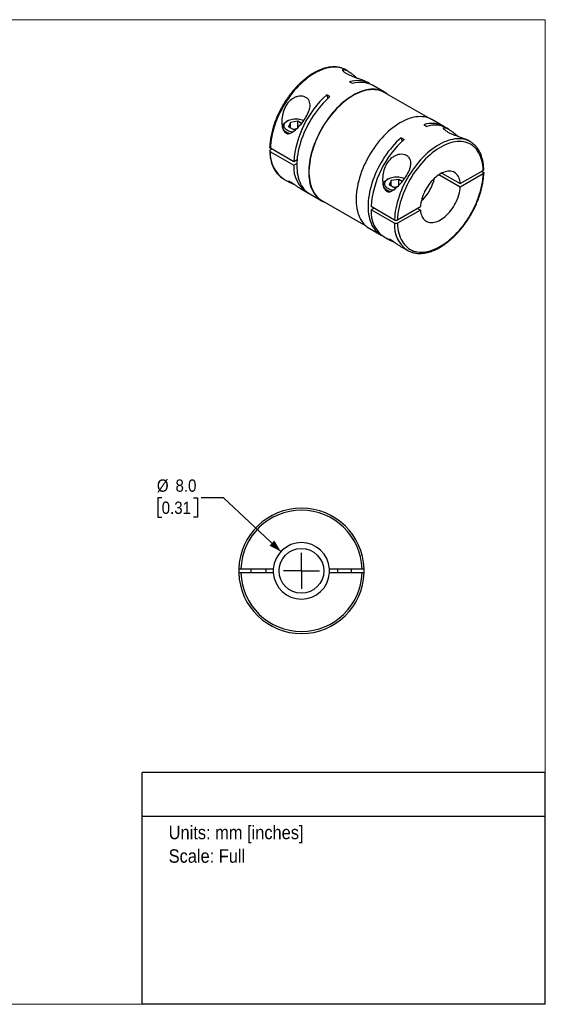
# Model space of a CAD drawing. Header units: millimetres. Extents: x 0 to 216, y 0 to 140.
# Tile 2 of 2: x 141 to 216, y 0 to 140. Entities that reach past the tile are written whole.
import ezdxf
from ezdxf.enums import TextEntityAlignment as Align

# ---------------------------------------------------------------- set-up
doc = ezdxf.new("R2010")
doc.units = ezdxf.units.MM
doc.header["$LTSCALE"] = 0.5
doc.linetypes.add('SLD-Solid', pattern=[0])
doc.layers.add('SLD-0', color=7, linetype='SLD-Solid', lineweight=25)
doc.layers.add('TEXT', color=140, linetype='SLD-Solid', lineweight=25)
doc.styles.add('SLDTEXTSTYLE0', font='GOTHIC.TTF', dxfattribs={"width": 0.913})
doc.dimstyles.new('SLDDIMSTYLE4', dxfattribs={"dimtxt": 1.75, "dimasz": 1.75, "dimexe": 0, "dimexo": 0.0625, "dimgap": 0.4375, "dimtad": 0, "dimtih": 1, "dimtoh": 1, "dimdec": 1, "dimrnd": 1e-09, "dimzin": 4, "dimdsep": 46, "dimtxsty": 'SLDTEXTSTYLE0', "dimsah": 1, "dimcen": 0, "dimadec": 0, "dimazin": 1, "dimtfac": 1, "dimtdec": 1, "dimtofl": 0, "dimtmove": 0, "dimatfit": 3, "dimfxl": 0, "dimfrac": 2, "dimtolj": 1, "dimtzin": 12, "dimarcsym": 0})

# ---------------------------------------------------------------- blocks, each defined once
blk = doc.blocks.new('Block2')
at = {"color": 7, "linetype": 'SLD-Solid', "lineweight": 18}
for p, q in [((0, 139.7), (215.9, 139.7)), ((0, 139.7), (0, 0)), ((215.9, 139.7), (215.9, 0)), ((0, 0), (215.9, 0))]:
    blk.add_line(p, q, dxfattribs=at)
blk = doc.blocks.new('SW_NOTE_0')
at = {"layer": 'TEXT', "color": 0, "insert": (0, 2.43), "char_height": 1.905, "attachment_point": 1, "style": 'SLDTEXTSTYLE0'}
blk.add_mtext('Units: mm [inches]', dxfattribs=at)
blk = doc.blocks.new('SW_NOTE_0_1')
at = {"layer": 'TEXT', "color": 0, "insert": (0, 2.43), "char_height": 1.905, "attachment_point": 1, "style": 'SLDTEXTSTYLE0'}
blk.add_mtext('Scale: Full', dxfattribs=at)
blk = doc.blocks.new('Block1')
at = {"layer": 'TEXT'}
for p, q in [((215.9, 32.88), (158.75, 32.88)), ((158.75, 0), (158.75, 32.88)), ((215.9, 0), (215.9, 32.88)), ((158.75, 26.7), (215.9, 26.7)), ((215.9, 0), (158.75, 0))]:
    blk.add_line(p, q, dxfattribs=at)
at = {"layer": 'TEXT', "color": 140}
for name, p in [('SW_NOTE_0', (162.49, 22.9)), ('SW_NOTE_0_1', (162.49, 19.56))]:
    blk.add_blockref(name, p, dxfattribs=at)
at = {"layer": 'TEXT', "color": 140, "style": 'SLDTEXTSTYLE0', "width": 0.913, "flags": 2}
for tag, height, p in [('AUTOATTR0', 2.12, (177.4, 28.35)), ('AUTOATTR1_0', 2.38, (166.91, 14.94)), ('AUTOATTR1_1', 2.38, (163.03, 11.86)), ('AUTOATTR1_2', 2.38, (168.45, 8.78))]:
    blk.add_attdef(tag, text='', height=height, dxfattribs=at).set_placement(p, align=Align.BOTTOM_LEFT)
blk = doc.blocks.new('_D_7')
at = {"layer": 'SLD-0'}
for p, q in [((161.5, 71.88), (160.96, 71.88)), ((160.96, 71.88), (160.96, 69.1)), ((166.02, 71.88), (166.56, 71.88)), ((166.56, 71.88), (166.56, 69.1)), ((170.26, 71.88), (167.09, 71.88)), ((178.41, 64.23), (170.26, 71.88)), ((160.96, 69.1), (161.5, 69.1)), ((166.56, 69.1), (166.02, 69.1))]:
    blk.add_line(p, q, dxfattribs=at)
blk.add_solid([(178.41, 64.23), (177.47, 65.8), (176.79, 65.07)], dxfattribs=at)
at = {"layer": 'SLD-0', "char_height": 1.75, "attachment_point": 1, "style": 'SLDTEXTSTYLE0'}
for s, insert in [('%%c', (160.82, 74.47)), ('8.0', (163.46, 74.47)), ('0.31', (161.5, 71.33))]:
    blk.add_mtext(s, dxfattribs=dict(at, insert=insert))
blk = doc.blocks.new('SW_CENTERMARKSYMBOL_5')
at = {"layer": 'SLD-0', "color": 0}
for q in [(0, 2.54), (-2.54, 0), (0, -2.54), (2.54, 0)]:
    blk.add_line((0, 0), q, dxfattribs=at)

msp = doc.modelspace()

# ---------------------------------------------------------------- linework, layer by layer
for p, q in [((187.91, 132.41), (187.65, 132.56)), ((188.56, 130.64), (188.13, 130.89)), ((190.97, 130.64), (190.72, 130.79)), ((193.09, 129.41), (191.4, 130.39)), ((185.34, 128.78), (184.91, 129.03)), ((199.32, 125.76), (193.07, 129.37)), ((178.65, 124.5), (178.65, 124.41)), ((179.35, 125.36), (179.2, 125.28)), ((179.77, 125.11), (179.49, 124.5)), ((180.26, 124.05), (179.49, 124.5)), ((180.83, 125.28), (179.77, 125.11)), ((179.77, 124.34), (179.77, 125.11)), ((181.34, 124.99), (180.83, 125.28)), ((180.83, 124.42), (180.83, 125.28)), ((198.67, 124.8), (199.09, 124.56)), ((201.51, 124.56), (199.81, 125.54)), ((180.63, 124.21), (180.13, 124.13)), ((180.26, 124.05), (180.49, 124.09)), ((195.45, 122.95), (195.87, 122.7)), ((202.19, 124.16), (201.93, 124.31)), ((205.26, 122.39), (205, 122.54)), ((205.29, 122.37), (205.26, 122.39)), ((180.23, 119.54), (176.91, 121.46)), ((177.12, 121.34), (176.91, 121.22)), ((176.91, 120.97), (180.23, 119.05)), ((180.69, 119.81), (180.23, 119.54)), ((180.23, 119.05), (180.66, 119.3)), ((203.84, 115.95), (200.81, 117.7)), ((201.23, 117.94), (203.84, 116.44)), ((203.84, 116.44), (207.1, 118.32)), ((207.1, 117.83), (203.84, 115.95)), ((206.88, 118.19), (207.1, 118.07)), ((178.72, 117.16), (178.75, 117.14)), ((178.75, 117.14), (179.65, 116.62)), ((192.93, 116.26), (192.93, 116.17)), ((193.63, 117.11), (193.49, 117.03)), ((194.06, 116.87), (193.77, 116.26)), ((194.55, 115.81), (193.77, 116.26)), ((195.12, 117.03), (194.06, 116.87)), ((194.06, 116.09), (194.06, 116.87)), ((194.91, 115.97), (194.41, 115.89)), ((195.62, 116.74), (195.12, 117.03)), ((195.12, 116.17), (195.12, 117.03)), ((181.18, 115.74), (182.07, 115.22)), ((182.5, 114.98), (184.19, 114)), ((194.55, 115.81), (194.77, 115.84)), ((184.22, 114.04), (190.47, 110.44)), ((191.19, 113.22), (194.52, 111.3)), ((194.94, 111.3), (198.2, 113.18)), ((198.47, 114.12), (198.37, 114.18)), ((191.62, 112.97), (191.19, 112.73)), ((194.52, 110.81), (191.19, 112.73)), ((198.2, 112.69), (194.94, 110.81)), ((197.77, 112.93), (198.2, 112.69)), ((190.91, 110.12), (192.61, 109.14)), ((193.03, 108.9), (193.93, 108.38)), ((195.46, 107.49), (196.36, 106.98)), ((196.32, 107), (196.36, 106.98)), ((172.73, 61.8), (177.34, 61.8)), ((174.12, 61.8), (174.12, 61.2)), ((176.32, 61.2), (176.32, 61.8)), ((185.31, 61.8), (189.92, 61.8)), ((186.42, 61.8), (186.42, 61.2)), ((188.42, 61.2), (188.42, 61.8)), ((177.34, 61.2), (172.73, 61.2)), ((189.92, 61.2), (185.31, 61.2))]:
    msp.add_line(p, q)
at = {"flags": 128}
for points in [[(187.65, 132.56), (187.45, 132.66), (187.2, 132.77), (186.94, 132.85), (186.66, 132.92), (186.38, 132.96), (186.09, 132.97), (185.79, 132.97), (185.48, 132.94), (185.17, 132.89), (184.85, 132.81), (184.52, 132.72), (184.2, 132.6), (183.87, 132.46), (183.53, 132.3), (183.2, 132.12), (182.87, 131.91), (182.53, 131.69), (182.2, 131.45), (181.88, 131.19), (181.55, 130.91), (181.23, 130.62), (180.92, 130.3), (180.61, 129.98), (180.31, 129.64), (180.02, 129.28), (179.73, 128.92), (179.46, 128.54), (179.2, 128.15), (178.95, 127.75), (178.71, 127.34), (178.48, 126.93), (178.27, 126.51), (178.07, 126.09), (177.88, 125.66), (177.71, 125.23), (177.55, 124.8), (177.41, 124.37), (177.29, 123.94), (177.18, 123.52), (177.1, 123.09), (177.02, 122.68), (176.97, 122.26), (176.93, 121.86), (176.91, 121.46)], [(185.34, 128.78), (185.02, 128.49), (184.71, 128.19), (184.4, 127.87), (184.11, 127.53), (183.82, 127.18), (183.53, 126.82), (183.26, 126.45), (183, 126.06), (182.75, 125.67), (182.51, 125.27), (182.28, 124.86), (182.06, 124.45), (181.86, 124.03), (181.67, 123.61), (181.5, 123.18), (181.34, 122.76), (181.2, 122.33), (181.07, 121.91), (180.96, 121.48), (180.87, 121.06), (180.79, 120.65), (180.73, 120.24), (180.69, 119.83), (180.66, 119.44), (180.65, 119.05), (180.66, 118.68), (180.69, 118.31), (180.73, 117.96), (180.79, 117.62), (180.87, 117.29), (180.96, 116.98), (181.07, 116.68), (181.2, 116.41), (181.34, 116.14), (181.5, 115.9), (181.67, 115.67), (181.86, 115.47), (182.06, 115.28), (182.28, 115.12), (182.5, 114.98)], [(193.54, 129.1), (193.51, 129.12), (193.29, 129.29), (193.06, 129.43), (192.82, 129.55), (192.57, 129.65), (192.3, 129.73), (192.03, 129.79), (191.74, 129.82), (191.45, 129.83), (191.15, 129.82), (190.84, 129.78), (190.53, 129.73), (190.21, 129.65), (189.88, 129.55), (189.55, 129.42), (189.22, 129.28), (188.89, 129.11), (188.56, 128.92), (188.23, 128.72), (187.9, 128.49), (187.57, 128.25), (187.24, 127.98), (186.92, 127.7), (186.6, 127.4), (186.29, 127.09), (185.99, 126.76), (185.69, 126.42), (185.4, 126.06), (185.12, 125.7), (184.85, 125.32), (184.59, 124.93), (184.34, 124.53), (184.11, 124.12), (183.88, 123.71), (183.67, 123.29), (183.48, 122.87), (183.29, 122.44), (183.13, 122.01), (182.97, 121.59), (182.84, 121.16), (182.72, 120.73), (182.61, 120.31), (182.53, 119.89), (182.46, 119.47), (182.41, 119.06), (182.37, 118.66), (182.35, 118.27), (182.35, 117.88), (182.37, 117.51), (182.41, 117.15), (182.46, 116.8), (182.53, 116.46), (182.61, 116.14), (182.72, 115.84), (182.84, 115.55), (182.97, 115.28), (183.13, 115.03), (183.29, 114.79), (183.48, 114.58), (183.67, 114.38), (183.88, 114.21), (184.11, 114.05), (184.34, 113.92), (184.59, 113.81), (184.69, 113.77)], [(193.07, 129.37), (193.04, 129.39), (192.8, 129.51), (192.55, 129.61), (192.28, 129.69), (192.01, 129.74), (191.73, 129.77), (191.43, 129.79), (191.13, 129.77), (190.83, 129.74), (190.51, 129.68), (190.2, 129.6), (189.87, 129.5), (189.55, 129.38), (189.22, 129.24), (188.89, 129.07), (188.56, 128.88), (188.23, 128.68), (187.9, 128.45), (187.58, 128.21), (187.25, 127.95), (186.93, 127.67), (186.62, 127.37), (186.31, 127.06), (186, 126.73), (185.71, 126.39), (185.42, 126.04), (185.14, 125.67), (184.87, 125.3), (184.61, 124.91), (184.37, 124.51), (184.13, 124.11), (183.91, 123.7), (183.7, 123.28), (183.5, 122.86), (183.32, 122.44), (183.16, 122.01), (183.01, 121.59), (182.87, 121.16), (182.75, 120.74), (182.65, 120.31), (182.56, 119.9), (182.49, 119.48), (182.44, 119.08), (182.41, 118.68), (182.39, 118.29), (182.39, 117.9), (182.41, 117.53), (182.44, 117.17), (182.49, 116.83), (182.56, 116.49), (182.65, 116.18), (182.75, 115.87), (182.87, 115.59), (183.01, 115.32), (183.16, 115.06), (183.32, 114.83), (183.5, 114.62), (183.7, 114.42), (183.91, 114.25), (184.13, 114.09), (184.22, 114.04)], [(184.91, 129.03), (185.04, 128.52), (185.04, 128.51)], [(199.81, 125.54), (199.78, 125.55), (199.54, 125.67), (199.29, 125.78), (199.02, 125.85), (198.74, 125.91), (198.46, 125.94), (198.17, 125.95), (197.87, 125.94), (197.56, 125.91), (197.24, 125.85), (196.92, 125.77), (196.6, 125.67), (196.27, 125.54), (195.94, 125.4), (195.61, 125.23), (195.28, 125.05), (194.95, 124.84), (194.62, 124.61), (194.29, 124.37), (193.96, 124.1), (193.64, 123.82), (193.32, 123.53), (193.01, 123.21), (192.71, 122.88), (192.41, 122.54), (192.12, 122.19), (191.84, 121.82), (191.57, 121.44), (191.31, 121.05), (191.06, 120.65), (190.82, 120.24), (190.6, 119.83), (190.39, 119.41), (190.19, 118.99), (190.01, 118.57), (189.84, 118.14), (189.69, 117.71), (189.56, 117.28), (189.44, 116.85), (189.33, 116.43), (189.25, 116.01), (189.18, 115.59), (189.12, 115.18), (189.09, 114.78), (189.07, 114.39), (189.07, 114), (189.09, 113.63), (189.12, 113.27), (189.18, 112.92), (189.25, 112.59), (189.33, 112.27), (189.44, 111.96), (189.56, 111.67), (189.69, 111.4), (189.84, 111.15), (190.01, 110.91), (190.19, 110.7), (190.39, 110.5), (190.6, 110.33), (190.82, 110.17), (190.91, 110.12)], [(179.62, 123.54), (179.5, 123.59), (179.32, 123.66), (179.17, 123.75), (179.03, 123.85), (178.91, 123.95), (178.81, 124.06), (178.73, 124.18), (178.68, 124.3), (178.65, 124.42), (178.65, 124.55), (178.67, 124.67), (178.72, 124.8), (178.79, 124.92), (178.88, 125.03), (178.99, 125.13), (179.13, 125.23), (179.2, 125.28)], [(180.03, 123.73), (179.85, 123.77), (179.67, 123.83), (179.5, 123.89), (179.35, 123.97), (179.21, 124.06), (179.09, 124.16), (179, 124.26), (178.92, 124.37), (178.88, 124.49), (178.85, 124.61), (178.85, 124.73), (178.88, 124.84), (178.92, 124.96), (179, 125.07), (179.09, 125.17), (179.21, 125.27), (179.35, 125.36), (179.5, 125.44), (179.67, 125.51), (179.85, 125.56), (180.04, 125.6), (180.24, 125.63), (180.44, 125.65), (180.65, 125.65), (180.85, 125.63), (181.05, 125.6), (181.25, 125.56), (181.43, 125.51), (181.6, 125.44), (181.66, 125.41)], [(195.45, 122.95), (195.13, 122.66), (194.82, 122.35), (194.52, 122.03), (194.22, 121.69), (193.93, 121.34), (193.64, 120.98), (193.37, 120.61), (193.11, 120.23), (192.86, 119.83), (192.62, 119.43), (192.39, 119.03), (192.17, 118.61), (191.97, 118.19), (191.79, 117.77), (191.61, 117.35), (191.45, 116.92), (191.31, 116.49), (191.19, 116.07), (191.07, 115.65), (190.98, 115.23), (190.9, 114.81), (190.84, 114.4), (190.8, 114), (190.77, 113.6), (190.77, 113.22), (190.77, 112.84), (190.8, 112.47), (190.84, 112.12), (190.9, 111.78), (190.98, 111.45), (191.07, 111.14), (191.19, 110.85), (191.31, 110.57), (191.45, 110.31), (191.61, 110.06), (191.79, 109.84), (191.97, 109.63), (192.17, 109.45), (192.39, 109.28), (192.62, 109.14), (192.83, 109.03)], [(195.45, 122.95), (195.55, 122.52), (195.57, 122.43)], [(205.26, 122.39), (205.06, 122.5), (204.81, 122.6), (204.54, 122.69), (204.27, 122.75), (203.99, 122.79), (203.7, 122.81), (203.4, 122.8), (203.09, 122.78), (202.77, 122.72), (202.45, 122.65), (202.13, 122.55), (201.8, 122.44), (201.47, 122.3), (201.14, 122.13), (200.81, 121.95), (200.47, 121.75), (200.14, 121.53), (199.81, 121.29), (199.48, 121.03), (199.16, 120.75), (198.84, 120.45), (198.52, 120.14), (198.22, 119.81), (197.92, 119.47), (197.62, 119.12), (197.34, 118.75), (197.07, 118.37), (196.81, 117.98), (196.55, 117.59), (196.31, 117.18), (196.09, 116.77), (195.87, 116.35), (195.67, 115.92), (195.49, 115.5), (195.32, 115.07), (195.16, 114.64), (195.02, 114.21), (194.9, 113.78), (194.79, 113.35), (194.7, 112.93), (194.63, 112.51), (194.57, 112.1), (194.54, 111.7), (194.52, 111.3)], [(207.1, 118.32), (207.08, 118.68), (207.04, 119.04), (206.98, 119.38), (206.91, 119.7), (206.82, 120.02), (206.71, 120.31), (206.59, 120.59), (206.45, 120.85), (206.3, 121.1), (206.13, 121.32), (205.94, 121.53), (205.74, 121.71), (205.53, 121.88), (205.3, 122.02), (205.06, 122.14), (204.81, 122.24), (204.55, 122.32), (204.28, 122.37), (204, 122.4), (203.71, 122.41), (203.41, 122.4), (203.11, 122.36), (202.79, 122.3), (202.48, 122.22), (202.16, 122.12), (201.84, 121.99), (201.51, 121.85), (201.18, 121.68), (200.85, 121.49), (200.53, 121.28), (200.2, 121.05), (199.88, 120.8), (199.56, 120.54), (199.24, 120.25), (198.93, 119.95), (198.63, 119.64), (198.33, 119.31), (198.04, 118.96), (197.76, 118.61), (197.49, 118.24), (197.22, 117.86), (196.97, 117.47), (196.74, 117.08), (196.51, 116.67), (196.3, 116.26), (196.1, 115.85), (195.91, 115.43), (195.74, 115), (195.59, 114.58), (195.45, 114.16), (195.32, 113.74), (195.22, 113.32), (195.13, 112.9), (195.05, 112.49), (195, 112.09), (194.96, 111.69), (194.94, 111.3)], [(194.31, 115.49), (194.13, 115.53), (193.95, 115.58), (193.78, 115.65), (193.63, 115.73), (193.49, 115.82), (193.38, 115.91), (193.28, 116.02), (193.21, 116.13), (193.16, 116.24), (193.13, 116.36), (193.13, 116.48), (193.16, 116.6), (193.21, 116.71), (193.28, 116.82), (193.38, 116.93), (193.49, 117.03), (193.63, 117.11), (193.78, 117.19), (193.95, 117.26), (194.13, 117.32), (194.33, 117.36), (194.52, 117.39), (194.73, 117.4), (194.93, 117.4), (195.14, 117.39), (195.34, 117.36), (195.53, 117.32), (195.71, 117.26), (195.88, 117.19), (195.94, 117.16)], [(194.94, 110.81), (194.96, 110.44), (195, 110.09), (195.05, 109.75), (195.13, 109.42), (195.22, 109.11), (195.32, 108.81), (195.45, 108.53), (195.59, 108.27), (195.74, 108.03), (195.91, 107.8), (196.1, 107.6), (196.3, 107.41), (196.51, 107.25), (196.74, 107.1), (196.97, 106.98), (197.22, 106.88), (197.49, 106.81), (197.76, 106.75), (198.04, 106.72), (198.33, 106.71), (198.63, 106.73), (198.93, 106.76), (199.24, 106.82), (199.56, 106.9), (199.88, 107.01), (200.2, 107.13), (200.53, 107.28), (200.85, 107.45), (201.18, 107.64), (201.51, 107.85), (201.84, 108.08), (202.16, 108.32), (202.48, 108.59), (202.79, 108.87), (203.11, 109.17), (203.41, 109.49), (203.71, 109.82), (204, 110.16), (204.28, 110.52), (204.55, 110.89), (204.81, 111.26), (205.06, 111.65), (205.3, 112.05), (205.53, 112.45), (205.74, 112.86), (205.94, 113.28), (206.13, 113.7), (206.3, 114.12), (206.45, 114.54), (206.59, 114.97), (206.71, 115.39), (206.82, 115.81), (206.91, 116.22), (206.98, 116.63), (207.04, 117.04), (207.08, 117.44), (207.1, 117.83)], [(203.84, 116.44), (203.81, 116.68), (203.77, 116.9), (203.71, 117.12), (203.63, 117.31), (203.54, 117.49), (203.43, 117.66), (203.31, 117.8), (203.17, 117.92), (203.02, 118.02), (202.86, 118.11), (202.68, 118.16), (202.5, 118.2), (202.31, 118.21), (202.1, 118.21), (201.89, 118.17), (201.68, 118.12), (201.46, 118.04), (201.24, 117.95), (201.02, 117.83), (200.8, 117.69), (200.57, 117.53), (200.36, 117.36), (200.14, 117.16), (199.93, 116.95), (199.73, 116.73), (199.54, 116.49), (199.35, 116.24), (199.18, 115.98), (199.01, 115.71), (198.86, 115.44), (198.73, 115.15), (198.6, 114.87), (198.49, 114.58), (198.4, 114.29), (198.33, 114.01), (198.27, 113.73), (198.22, 113.45), (198.2, 113.18)], [(193.91, 115.3), (193.78, 115.34), (193.61, 115.42), (193.45, 115.5), (193.31, 115.6), (193.19, 115.7), (193.09, 115.82), (193.02, 115.93), (192.96, 116.05), (192.94, 116.18), (192.93, 116.3), (192.95, 116.43), (193, 116.55), (193.07, 116.67), (193.16, 116.78), (193.28, 116.89), (193.41, 116.99), (193.49, 117.03)], [(198.2, 112.69), (198.22, 112.45), (198.27, 112.22), (198.33, 112.01), (198.4, 111.81), (198.49, 111.63), (198.6, 111.47), (198.73, 111.33), (198.86, 111.2), (199.01, 111.1), (199.18, 111.02), (199.35, 110.96), (199.54, 110.93), (199.73, 110.91), (199.93, 110.92), (200.14, 110.95), (200.36, 111.01), (200.57, 111.08), (200.8, 111.18), (201.02, 111.3), (201.24, 111.43), (201.46, 111.59), (201.68, 111.77), (201.89, 111.96), (202.1, 112.17), (202.31, 112.4), (202.5, 112.63), (202.68, 112.88), (202.86, 113.14), (203.02, 113.41), (203.17, 113.69), (203.31, 113.97), (203.43, 114.26), (203.54, 114.54), (203.63, 114.83), (203.71, 115.12), (203.77, 115.4), (203.81, 115.68), (203.84, 115.95)], [(172.43, 61.8), (172.42, 61.5), (172.43, 61.2)], [(190.22, 61.2), (190.22, 61.5), (190.22, 61.8)]]:
    msp.add_lwpolyline(points, dxfattribs=at)
msp.add_circle((181.32, 61.5), 3.17)
for centre, radius, start, end in [((189.25, 127.44), 3.62, 57.8432, 108.0328), ((189.68, 127.13), 3.68, 62.2667, 107.8195), ((194.26, 118.52), 14.06, 131.64, 175.8135), ((199.79, 121.35), 3.63, 57.8778, 107.9982), ((200.22, 121.06), 3.68, 62.2336, 107.8525), ((205.22, 112.19), 14.06, 131.64, 175.8135), ((181.19, 120.67), 4.29, 175.8878, 234.802), ((184.41, 118.72), 4.19, 175.4491, 239.6255), ((193.74, 118.76), 6.64, 315.5548, 346.4105), ((193.09, 119.14), 6.89, 325.2768, 334.7286), ((195.45, 112.41), 4.27, 175.8002, 235.4992), ((198.79, 110.5), 4.29, 175.8878, 234.802), ((181.32, 61.5), 8.9, 1.9317, 178.0683), ((181.32, 61.5), 8.6, 1.9991, 178.0009), ((181.32, 61.5), 4, 4.3012, 175.6988), ((181.32, 61.5), 4, 175.6988, 184.3012), ((181.32, 61.5), 4, 355.6988, 4.3012), ((181.32, 61.5), 8.9, 181.9317, 358.0683), ((181.32, 61.5), 8.6, 181.9991, 358.0009), ((181.32, 61.5), 4, 184.3012, 355.6988)]:
    msp.add_arc(centre, radius, start, end)
for points, knots in [([(187.69, 132.53), (187.67, 132.54), (187.59, 132.6), (187.41, 132.68), (187.17, 132.79), (186.92, 132.87), (186.65, 132.93), (186.38, 132.98), (186.1, 133), (185.81, 133), (185.52, 132.98), (185.22, 132.95), (184.91, 132.89), (184.6, 132.81), (184.29, 132.71), (183.97, 132.59), (183.66, 132.45), (183.34, 132.29), (183.02, 132.12), (182.7, 131.92), (182.39, 131.71), (182.07, 131.48), (181.76, 131.24), (181.45, 130.97), (181.15, 130.7), (180.85, 130.41), (180.56, 130.1), (180.28, 129.79), (180, 129.46), (179.73, 129.12), (179.47, 128.76), (179.21, 128.4), (178.97, 128.03), (178.74, 127.66), (178.52, 127.27), (178.31, 126.88), (178.11, 126.49), (177.93, 126.09), (177.75, 125.69), (177.59, 125.28), (177.45, 124.88), (177.32, 124.47), (177.2, 124.07), (177.1, 123.66), (177.01, 123.26), (176.94, 122.87), (176.89, 122.48), (176.85, 122.09), (176.83, 121.79), (176.82, 121.63), (176.82, 121.59)], [0, 0, 0, 0, 0.00353, 0.024452, 0.04537, 0.066308, 0.087293, 0.108346, 0.12948, 0.150703, 0.172015, 0.193411, 0.21488, 0.236411, 0.257989, 0.279602, 0.30124, 0.322893, 0.344553, 0.366215, 0.387872, 0.409524, 0.431168, 0.452803, 0.47443, 0.496048, 0.517658, 0.539261, 0.560857, 0.582447, 0.604032, 0.625614, 0.647193, 0.66877, 0.690346, 0.711923, 0.733501, 0.755081, 0.776664, 0.798252, 0.819846, 0.841446, 0.863053, 0.884669, 0.906294, 0.927929, 0.949575, 0.971231, 0.992898, 1, 1, 1, 1]), ([(187.76, 132.01), (187.7, 132.05), (187.59, 132.11), (187.46, 132.21), (187.34, 132.3), (187.26, 132.39), (187.2, 132.46), (187.17, 132.53), (187.17, 132.58), (187.2, 132.62), (187.26, 132.64), (187.35, 132.64), (187.48, 132.61), (187.62, 132.56), (187.78, 132.48), (187.99, 132.36), (188.24, 132.2), (188.49, 132.01), (188.7, 131.84), (188.86, 131.71), (189.02, 131.57), (189.14, 131.46), (189.2, 131.4), (189.22, 131.39)], [0, 0, 0, 0, 0.041262, 0.082571, 0.123796, 0.16532, 0.206452, 0.248135, 0.289119, 0.330916, 0.385519, 0.440704, 0.496071, 0.549139, 0.603914, 0.660841, 0.741601, 0.825114, 0.866703, 0.907893, 0.948776, 0.98945, 1, 1, 1, 1]), ([(190.72, 130.79), (190.69, 130.8), (190.64, 130.83), (190.52, 130.89), (190.39, 130.95), (190.22, 131.02), (190.01, 131.11), (189.75, 131.2), (189.5, 131.29), (189.26, 131.37), (189.04, 131.45), (188.81, 131.54), (188.58, 131.63), (188.36, 131.72), (188.14, 131.81), (187.94, 131.91), (187.82, 131.98), (187.76, 132.01)], [0, 0, 0, 0, 0.03904, 0.103861, 0.166993, 0.22874, 0.317498, 0.402637, 0.485484, 0.550471, 0.614223, 0.678575, 0.742108, 0.806702, 0.870856, 0.935529, 1, 1, 1, 1]), ([(181.96, 125.88), (181.79, 125.6), (181.42, 125.06), (180.8, 124.36), (180.25, 123.87), (179.79, 123.59), (179.48, 123.5), (179.23, 123.54), (178.99, 123.67), (178.82, 123.92), (178.7, 124.21), (178.61, 124.52), (178.53, 125.08), (178.55, 125.89), (178.78, 126.84), (179.21, 127.72), (179.77, 128.32), (180.33, 128.66), (180.78, 128.82), (181.24, 128.87), (181.67, 128.81), (182.05, 128.64), (182.33, 128.37), (182.5, 128.02), (182.56, 127.62), (182.52, 127.19), (182.35, 126.6), (182.13, 126.16), (181.96, 125.88)], [0, 0, 0, 0, 0.062245, 0.124687, 0.18714, 0.21853, 0.249784, 0.265476, 0.281149, 0.31244, 0.327354, 0.343847, 0.375046, 0.43737, 0.499612, 0.561818, 0.624155, 0.655432, 0.686771, 0.717917, 0.749179, 0.780525, 0.811879, 0.843218, 0.874533, 0.905951, 0.937333, 1, 1, 1, 1]), ([(202.04, 123.77), (201.99, 123.8), (201.88, 123.87), (201.74, 123.97), (201.63, 124.06), (201.54, 124.14), (201.49, 124.22), (201.46, 124.28), (201.46, 124.33), (201.48, 124.37), (201.54, 124.4), (201.64, 124.39), (201.76, 124.37), (201.9, 124.31), (202.07, 124.23), (202.27, 124.12), (202.53, 123.95), (202.78, 123.76), (202.98, 123.6), (203.14, 123.46), (203.3, 123.33), (203.42, 123.22), (203.49, 123.16), (203.5, 123.14)], [0, 0, 0, 0, 0.041262, 0.0825715, 0.1237963, 0.1653203, 0.2064519, 0.2481347, 0.2891189, 0.3309159, 0.3855188, 0.4407036, 0.4960714, 0.549139, 0.6039138, 0.6608409, 0.7416006, 0.825114, 0.8667029, 0.9078925, 0.9487763, 0.98945, 1, 1, 1, 1]), ([(205, 122.54), (204.98, 122.55), (204.92, 122.59), (204.81, 122.64), (204.67, 122.71), (204.5, 122.78), (204.29, 122.86), (204.04, 122.95), (203.78, 123.04), (203.55, 123.13), (203.32, 123.21), (203.09, 123.29), (202.87, 123.38), (202.64, 123.47), (202.43, 123.57), (202.22, 123.67), (202.1, 123.73), (202.04, 123.77)], [0, 0, 0, 0, 0.03904, 0.103861, 0.166993, 0.22874, 0.317498, 0.402637, 0.485484, 0.550471, 0.614223, 0.678575, 0.742108, 0.806702, 0.870856, 0.935529, 1, 1, 1, 1]), ([(176.91, 121.46), (176.89, 121.48), (176.84, 121.52), (176.81, 121.56), (176.82, 121.59), (176.82, 121.59)], [0, 0, 0, 0, 0.48714, 0.974836, 1, 1, 1, 1]), ([(207.18, 118.44), (207.18, 118.46), (207.18, 118.6), (207.16, 118.86), (207.13, 119.2), (207.07, 119.54), (207, 119.86), (206.92, 120.17), (206.81, 120.47), (206.7, 120.75), (206.57, 121.02), (206.42, 121.27), (206.26, 121.5), (206.08, 121.72), (205.89, 121.91), (205.69, 122.09), (205.49, 122.25), (205.35, 122.33), (205.29, 122.37)], [0, 0, 0, 0, 0.010508, 0.078027, 0.145564, 0.213086, 0.280569, 0.347984, 0.415295, 0.48246, 0.549436, 0.616181, 0.682659, 0.748849, 0.814746, 0.880369, 0.945762, 1, 1, 1, 1]), ([(176.91, 121.22), (176.9, 121.21), (176.88, 121.2), (176.86, 121.18), (176.83, 121.15), (176.81, 121.1), (176.83, 121.04), (176.87, 121), (176.9, 120.98), (176.91, 120.97)], [0, 0, 0, 0, 0.0822659, 0.1651789, 0.2501471, 0.4998536, 0.7495523, 0.8748055, 1, 1, 1, 1]), ([(176.82, 121.09), (176.82, 121.07), (176.83, 120.93), (176.84, 120.68), (176.88, 120.33), (176.93, 120), (177, 119.68), (177.09, 119.36), (177.19, 119.07), (177.31, 118.79), (177.44, 118.52), (177.59, 118.27), (177.75, 118.03), (177.92, 117.82), (178.11, 117.62), (178.31, 117.44), (178.51, 117.29), (178.65, 117.2), (178.71, 117.16)], [0, 0, 0, 0, 0.010546, 0.078063, 0.145597, 0.213116, 0.280597, 0.348009, 0.415317, 0.48248, 0.549453, 0.616196, 0.682672, 0.748859, 0.814753, 0.880374, 0.945764, 1, 1, 1, 1]), ([(196.25, 117.63), (196.08, 117.35), (195.7, 116.82), (195.08, 116.11), (194.54, 115.62), (194.07, 115.34), (193.76, 115.25), (193.51, 115.29), (193.28, 115.42), (193.1, 115.68), (192.98, 115.97), (192.9, 116.27), (192.81, 116.83), (192.84, 117.64), (193.06, 118.59), (193.49, 119.47), (194.06, 120.08), (194.61, 120.41), (195.06, 120.57), (195.52, 120.63), (195.96, 120.56), (196.33, 120.39), (196.61, 120.12), (196.79, 119.78), (196.85, 119.37), (196.81, 118.94), (196.64, 118.35), (196.41, 117.91), (196.25, 117.63)], [0, 0, 0, 0, 0.062245, 0.1246866, 0.1871405, 0.2185302, 0.2497844, 0.2654756, 0.2811485, 0.3124403, 0.3273538, 0.3438467, 0.3750456, 0.43737, 0.4996116, 0.5618184, 0.6241547, 0.6554318, 0.686771, 0.7179165, 0.7491791, 0.7805251, 0.8118787, 0.8432176, 0.8745334, 0.9059511, 0.937333, 1, 1, 1, 1]), ([(196.32, 107), (196.33, 106.99), (196.42, 106.94), (196.59, 106.85), (196.84, 106.75), (197.09, 106.66), (197.35, 106.6), (197.63, 106.56), (197.91, 106.53), (198.19, 106.53), (198.49, 106.55), (198.79, 106.59), (199.09, 106.65), (199.4, 106.73), (199.72, 106.83), (200.03, 106.94), (200.35, 107.08), (200.67, 107.24), (200.99, 107.42), (201.3, 107.61), (201.62, 107.82), (201.93, 108.05), (202.25, 108.3), (202.55, 108.56), (202.86, 108.84), (203.15, 109.13), (203.45, 109.43), (203.73, 109.75), (204.01, 110.08), (204.28, 110.42), (204.54, 110.77), (204.79, 111.13), (205.03, 111.5), (205.27, 111.88), (205.49, 112.26), (205.7, 112.65), (205.89, 113.05), (206.08, 113.45), (206.25, 113.85), (206.41, 114.25), (206.56, 114.66), (206.69, 115.06), (206.8, 115.47), (206.9, 115.87), (206.99, 116.27), (207.06, 116.67), (207.12, 117.06), (207.16, 117.44), (207.18, 117.74), (207.18, 117.9), (207.18, 117.94)], [0, 0, 0, 0, 0.00353, 0.024452, 0.04537, 0.066309, 0.087294, 0.108347, 0.129481, 0.150705, 0.172018, 0.193414, 0.214883, 0.236414, 0.257992, 0.279606, 0.301244, 0.322897, 0.344558, 0.366219, 0.387877, 0.409529, 0.431173, 0.452809, 0.474436, 0.496054, 0.517665, 0.539268, 0.560864, 0.582454, 0.60404, 0.625622, 0.647201, 0.668778, 0.690354, 0.711932, 0.73351, 0.75509, 0.776674, 0.798262, 0.819856, 0.841456, 0.863064, 0.88468, 0.906305, 0.927941, 0.949587, 0.971243, 0.99291, 1, 1, 1, 1]), ([(207.1, 118.32), (207.11, 118.33), (207.14, 118.35), (207.17, 118.38), (207.18, 118.41), (207.18, 118.43), (207.18, 118.44)], [0, 0, 0, 0, 0.294266, 0.574466, 0.840595, 1, 1, 1, 1]), ([(207.1, 118.07), (207.11, 118.06), (207.13, 118.05), (207.16, 118.02), (207.18, 117.98), (207.19, 117.94), (207.18, 117.9), (207.15, 117.86), (207.11, 117.84), (207.1, 117.83)], [0, 0, 0, 0, 0.114724, 0.238831, 0.372319, 0.515186, 0.667426, 0.829033, 1, 1, 1, 1]), ([(180.34, 116.3), (180.27, 116.33), (180.14, 116.39), (179.96, 116.47), (179.8, 116.54), (179.67, 116.61), (179.57, 116.67), (179.51, 116.71), (179.47, 116.75), (179.45, 116.77), (179.44, 116.8), (179.46, 116.81), (179.5, 116.8), (179.54, 116.79), (179.59, 116.77), (179.66, 116.74), (179.74, 116.69), (179.84, 116.64), (179.94, 116.57), (180.05, 116.5), (180.16, 116.43), (180.27, 116.35), (180.4, 116.26), (180.53, 116.16), (180.69, 116.06), (180.85, 115.94), (181.02, 115.83), (181.13, 115.77), (181.18, 115.74)], [0, 0, 0, 0, 0.05061, 0.10456, 0.15632, 0.209684, 0.2623, 0.315049, 0.35129, 0.386385, 0.420603, 0.476163, 0.501799, 0.526366, 0.553547, 0.579371, 0.605903, 0.632236, 0.65821, 0.685365, 0.711023, 0.738221, 0.771571, 0.806618, 0.843794, 0.895683, 0.948855, 1, 1, 1, 1]), ([(194.52, 111.3), (194.53, 111.29), (194.56, 111.28), (194.61, 111.26), (194.67, 111.25), (194.74, 111.25), (194.81, 111.25), (194.88, 111.27), (194.92, 111.29), (194.94, 111.3)], [0, 0, 0, 0, 0.114724, 0.238831, 0.372319, 0.515186, 0.667426, 0.829033, 1, 1, 1, 1]), ([(194.94, 110.81), (194.93, 110.8), (194.9, 110.79), (194.85, 110.77), (194.8, 110.76), (194.75, 110.76), (194.7, 110.76), (194.66, 110.76), (194.61, 110.77), (194.58, 110.78), (194.54, 110.79), (194.53, 110.8), (194.52, 110.81)], [0, 0, 0, 0, 0.120711, 0.236822, 0.348331, 0.455238, 0.557541, 0.65524, 0.748335, 0.836826, 0.920714, 1, 1, 1, 1]), ([(194.62, 108.05), (194.56, 108.08), (194.42, 108.14), (194.24, 108.22), (194.09, 108.29), (193.96, 108.36), (193.86, 108.42), (193.79, 108.47), (193.75, 108.5), (193.73, 108.53), (193.73, 108.55), (193.74, 108.56), (193.78, 108.56), (193.82, 108.55), (193.88, 108.53), (193.94, 108.49), (194.03, 108.45), (194.12, 108.39), (194.23, 108.33), (194.33, 108.26), (194.44, 108.18), (194.56, 108.1), (194.68, 108.01), (194.82, 107.92), (194.97, 107.81), (195.14, 107.7), (195.31, 107.59), (195.41, 107.52), (195.46, 107.49)], [0, 0, 0, 0, 0.0506101, 0.1045599, 0.1563199, 0.209684, 0.2622999, 0.3150485, 0.3512897, 0.386385, 0.4206031, 0.4761635, 0.5017985, 0.5263662, 0.5535473, 0.5793713, 0.605903, 0.6322361, 0.6582096, 0.6853652, 0.7110228, 0.7382206, 0.7715712, 0.8066184, 0.8437942, 0.8956831, 0.9488547, 1, 1, 1, 1]), ([(172.43, 61.8), (172.43, 61.8), (172.43, 61.8), (172.45, 61.8), (172.48, 61.8), (172.52, 61.8), (172.58, 61.8), (172.65, 61.8), (172.7, 61.8), (172.73, 61.8)], [0, 0, 0, 0, 0.114724, 0.238831, 0.372319, 0.515186, 0.667426, 0.829033, 1, 1, 1, 1]), ([(189.92, 61.8), (189.94, 61.8), (189.98, 61.8), (190.03, 61.8), (190.08, 61.8), (190.12, 61.8), (190.15, 61.8), (190.18, 61.8), (190.2, 61.8), (190.21, 61.8), (190.22, 61.8), (190.22, 61.8), (190.22, 61.8)], [0, 0, 0, 0, 0.1207114, 0.2368222, 0.3483313, 0.4552377, 0.5575407, 0.6552399, 0.7483351, 0.8368264, 0.9207145, 1, 1, 1, 1]), ([(172.73, 61.2), (172.71, 61.2), (172.67, 61.2), (172.62, 61.2), (172.57, 61.2), (172.53, 61.2), (172.5, 61.2), (172.47, 61.2), (172.45, 61.2), (172.44, 61.2), (172.43, 61.2), (172.43, 61.2), (172.43, 61.2)], [0, 0, 0, 0, 0.120711, 0.236822, 0.348331, 0.455238, 0.557541, 0.65524, 0.748335, 0.836826, 0.920714, 1, 1, 1, 1]), ([(190.22, 61.2), (190.22, 61.2), (190.22, 61.2), (190.2, 61.2), (190.17, 61.2), (190.13, 61.2), (190.07, 61.2), (190, 61.2), (189.95, 61.2), (189.92, 61.2)], [0, 0, 0, 0, 0.114724, 0.238831, 0.372319, 0.515186, 0.667426, 0.829033, 1, 1, 1, 1])]:
    msp.add_open_spline(points, degree=3, knots=knots)

# ---------------------------------------------------------------- block references
at = {"color": 7, "linetype": 'Continuous'}
for name in ['Block2', 'Block1']:
    msp.add_blockref(name, (0, 0), dxfattribs=at)
at = {"layer": 'SLD-0'}
msp.add_blockref('SW_CENTERMARKSYMBOL_5', (181.32, 61.5), dxfattribs=at)

# ---------------------------------------------------------------- dimensions: what is measured, and where the dimension line sits
dim = msp.add_diameter_dim_2p(p1=(184.24, 58.76), p2=(178.41, 64.23), dimstyle='SLDDIMSTYLE4', dxfattribs=at)
dim.commit()
dim.dimension.update_dxf_attribs({"geometry": '_D_7', "text_midpoint": (163.76, 71.88), "dimtype": 163})

doc.saveas('drawing.dxf')
